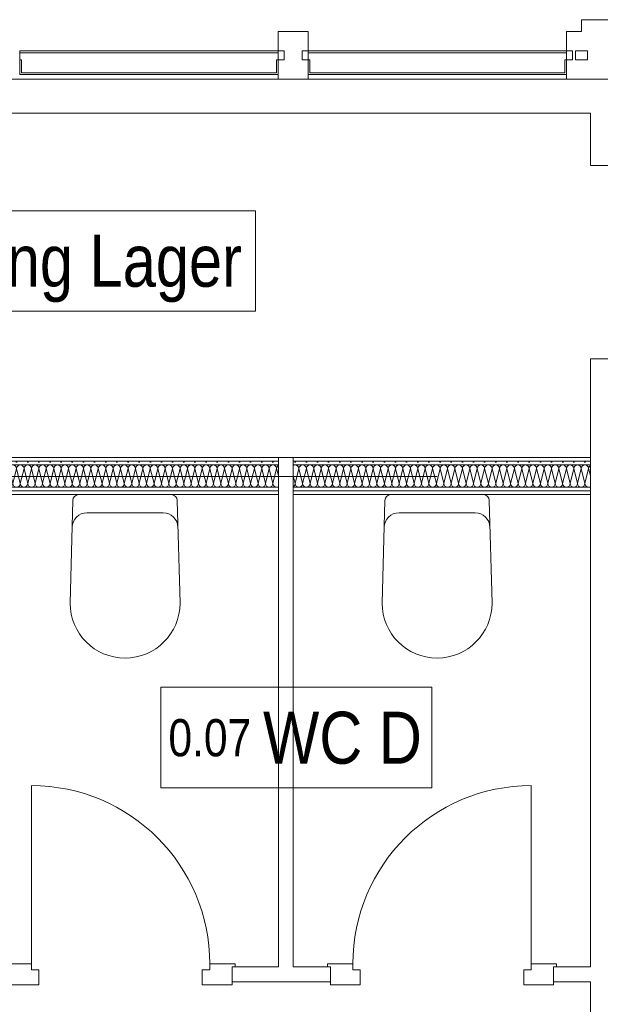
# Model space of a CAD drawing. Header units: metres. Extents: x -80 to 1923, y -189 to 69.
# Tile 204 of 256: x 961.99 to 963.95, y 51.69 to 55. Entities that reach past the tile are written whole.
import ezdxf

# ---------------------------------------------------------------- set-up
doc = ezdxf.new("R2010")
doc.units = ezdxf.units.M
doc.header["$MEASUREMENT"] = 0
for name, color, linetype in [('10 Fassade', 7, 'Continuous'), ('10 Wand außen', 7, 'Continuous'), ('10 Wand innen', 7, 'Continuous'), ('50 Sanitäreinrichtung', 7, 'Continuous'), ('70 Entwässerung_Schmutzwasser', 7, 'Continuous'), ('80 Raum 50stel', 7, 'Continuous')]:
    doc.layers.add(name, color=color, linetype=linetype)
doc.styles.add('ERSTELLTER_STIL_2', font='ARIALN.TTF')
pattern_1 = [(0, (929.770002, 0), (0, 0.0375), [0, -0.0375])]

# ---------------------------------------------------------------- blocks, each defined once
blk = doc.blocks.new('Blockrahmentür 1-Fl 27_11')
at = {"layer": '10 Wand außen', "color": 7, "linetype": 'Continuous', "lineweight": 13}
for p, q in [((0.25, 0.18), (0.25, 0.68)), ((-0.25, 0.18), (-0.335, 0.18)), ((-0.335, 0.18), (-0.335, 0.17)), ((-0.335, 0.17), (-0.325, 0.17)), ((-0.325, 0.17), (-0.325, 0.11)), ((-0.25, 0.16), (-0.25, 0.18)), ((0.25, 0.16), (0.25, 0.18)), ((0.25, 0.18), (0.335, 0.18)), ((0.335, 0.17), (0.325, 0.17)), ((0.325, 0.17), (0.325, 0.11)), ((0.335, 0.18), (0.335, 0.17)), ((-0.225, 0.16), (-0.25, 0.16)), ((-0.225, 0.11), (-0.225, 0.16)), ((0.225, 0.11), (0.225, 0.16)), ((0.225, 0.16), (0.25, 0.16)), ((-0.325, 0.11), (-0.225, 0.11)), ((0.325, 0.11), (0.225, 0.11))]:
    blk.add_line(p, q, dxfattribs=at)
at = {"layer": '10 Wand außen', "color": 7, "linetype": 'Continuous', "lineweight": 9}
for p, q in [((-0.325, 0), (-0.325, 0.17)), ((0.325, 0), (0.325, 0.17)), ((-0.325, -0.07), (-0.325, 0)), ((-0.325, -0.07), (-0.325, 0)), ((0.325, -0.07), (0.325, 0)), ((0.325, -0.07), (0.325, 0))]:
    blk.add_line(p, q, dxfattribs=at)
blk.add_arc((0.25, 0.18), 0.5, 90, 180, dxfattribs=at)
blk = doc.blocks.new('Blockrahmentür 1-Fl 27_29')
at = {"layer": '10 Wand innen', "color": 7, "linetype": 'Continuous', "lineweight": 13}
for p, q in [((0.3, 0.01), (0.3, 0.61)), ((-0.3, 0.01), (-0.385, 0.01)), ((-0.385, 0.01), (-0.385, 0)), ((-0.385, 0), (-0.375, 0)), ((-0.375, 0), (-0.375, -0.06)), ((-0.3, -0.01), (-0.3, 0.01)), ((0.3, -0.01), (0.3, 0.01)), ((0.3, 0.01), (0.385, 0.01)), ((0.385, 0), (0.375, 0)), ((0.375, 0), (0.375, -0.06)), ((0.385, 0.01), (0.385, 0)), ((-0.275, -0.01), (-0.3, -0.01)), ((-0.275, -0.06), (-0.275, -0.01)), ((0.275, -0.06), (0.275, -0.01)), ((0.275, -0.01), (0.3, -0.01)), ((-0.375, -0.06), (-0.275, -0.06)), ((0.375, -0.06), (0.275, -0.06))]:
    blk.add_line(p, q, dxfattribs=at)
at = {"layer": '10 Wand innen', "color": 7, "linetype": 'Continuous', "lineweight": 9}
for p, q in [((-0.375, 0), (-0.375, -0.05)), ((-0.375, 0), (-0.375, -0.05)), ((0.375, 0), (0.375, -0.05)), ((0.375, 0), (0.375, -0.05))]:
    blk.add_line(p, q, dxfattribs=at)
blk.add_arc((0.3, 0.01), 0.6, 90, 180, dxfattribs=at)
blk = doc.blocks.new('*X228', base_point=(929.77, 0))
at = {"layer": '10 Wand innen', "color": 250, "linetype": 'Continuous', "lineweight": 18, "true_color": 0x1f1f1f}
for p, q in [((960.7258, 53.4642), (960.7325, 53.4909)), ((960.745, 53.4409), (960.7325, 53.4909)), ((960.745, 53.4409), (960.7575, 53.4909)), ((960.77, 53.4409), (960.7575, 53.4909)), ((960.77, 53.4409), (960.7825, 53.4909)), ((960.795, 53.4409), (960.7825, 53.4909)), ((960.795, 53.4409), (960.8075, 53.4909)), ((960.82, 53.4409), (960.8075, 53.4909)), ((960.82, 53.4409), (960.8325, 53.4909)), ((960.845, 53.4409), (960.8325, 53.4909)), ((960.845, 53.4409), (960.8575, 53.4909)), ((960.87, 53.4409), (960.8575, 53.4909)), ((960.87, 53.4409), (960.8825, 53.4909)), ((960.895, 53.4409), (960.8825, 53.4909)), ((960.895, 53.4409), (960.9075, 53.4909)), ((960.92, 53.4409), (960.9075, 53.4909)), ((960.92, 53.4409), (960.9325, 53.4909)), ((960.945, 53.4409), (960.9325, 53.4909)), ((960.945, 53.4409), (960.9575, 53.4909)), ((960.97, 53.4409), (960.9575, 53.4909)), ((960.97, 53.4409), (960.9825, 53.4909)), ((960.995, 53.4409), (960.9825, 53.4909)), ((960.995, 53.4409), (961.0075, 53.4909)), ((961.02, 53.4409), (961.0075, 53.4909)), ((961.02, 53.4409), (961.0325, 53.4909)), ((961.045, 53.4409), (961.0325, 53.4909)), ((961.045, 53.4409), (961.0575, 53.4909)), ((961.07, 53.4409), (961.0575, 53.4909)), ((961.07, 53.4409), (961.0825, 53.4909)), ((961.095, 53.4409), (961.0825, 53.4909)), ((961.095, 53.4409), (961.1075, 53.4909)), ((961.12, 53.4409), (961.1075, 53.4909)), ((961.12, 53.4409), (961.1325, 53.4909)), ((961.145, 53.4409), (961.1325, 53.4909)), ((961.145, 53.4409), (961.1575, 53.4909)), ((961.17, 53.4409), (961.1575, 53.4909)), ((961.17, 53.4409), (961.1825, 53.4909)), ((961.195, 53.4409), (961.1825, 53.4909)), ((961.195, 53.4409), (961.2075, 53.4909)), ((961.22, 53.4409), (961.2075, 53.4909)), ((961.22, 53.4409), (961.2325, 53.4909)), ((961.245, 53.4409), (961.2325, 53.4909)), ((961.245, 53.4409), (961.2575, 53.4909)), ((961.27, 53.4409), (961.2575, 53.4909)), ((961.27, 53.4409), (961.2825, 53.4909)), ((961.295, 53.4409), (961.2825, 53.4909)), ((961.295, 53.4409), (961.3075, 53.4909)), ((961.32, 53.4409), (961.3075, 53.4909)), ((961.32, 53.4409), (961.3325, 53.4909)), ((961.345, 53.4409), (961.3325, 53.4909)), ((961.345, 53.4409), (961.3575, 53.4909)), ((961.37, 53.4409), (961.3575, 53.4909)), ((961.37, 53.4409), (961.3825, 53.4909)), ((961.395, 53.4409), (961.3825, 53.4909)), ((961.395, 53.4409), (961.4075, 53.4909)), ((961.42, 53.4409), (961.4075, 53.4909)), ((961.42, 53.4409), (961.4325, 53.4909)), ((961.445, 53.4409), (961.4325, 53.4909)), ((961.445, 53.4409), (961.4575, 53.4909)), ((961.47, 53.4409), (961.4575, 53.4909)), ((961.47, 53.4409), (961.4825, 53.4909)), ((961.495, 53.4409), (961.4825, 53.4909)), ((961.495, 53.4409), (961.5075, 53.4909)), ((961.52, 53.4409), (961.5075, 53.4909)), ((961.52, 53.4409), (961.5325, 53.4909)), ((961.545, 53.4409), (961.5325, 53.4909)), ((961.545, 53.4409), (961.5575, 53.4909)), ((961.57, 53.4409), (961.5575, 53.4909)), ((961.57, 53.4409), (961.5825, 53.4909)), ((961.595, 53.4409), (961.5825, 53.4909)), ((961.595, 53.4409), (961.6075, 53.4909)), ((961.62, 53.4409), (961.6075, 53.4909)), ((961.62, 53.4409), (961.6325, 53.4909)), ((961.645, 53.4409), (961.6325, 53.4909)), ((961.645, 53.4409), (961.6575, 53.4909)), ((961.67, 53.4409), (961.6575, 53.4909)), ((961.67, 53.4409), (961.6825, 53.4909)), ((961.695, 53.4409), (961.6825, 53.4909)), ((961.695, 53.4409), (961.7075, 53.4909)), ((961.72, 53.4409), (961.7075, 53.4909)), ((961.72, 53.4409), (961.7325, 53.4909)), ((961.745, 53.4409), (961.7325, 53.4909)), ((961.745, 53.4409), (961.7575, 53.4909)), ((961.77, 53.4409), (961.7575, 53.4909)), ((961.77, 53.4409), (961.7825, 53.4909)), ((961.795, 53.4409), (961.7825, 53.4909)), ((961.795, 53.4409), (961.8075, 53.4909)), ((961.82, 53.4409), (961.8075, 53.4909)), ((961.82, 53.4409), (961.8325, 53.4909)), ((961.845, 53.4409), (961.8325, 53.4909)), ((961.845, 53.4409), (961.8575, 53.4909)), ((961.87, 53.4409), (961.8575, 53.4909)), ((961.87, 53.4409), (961.8825, 53.4909)), ((961.895, 53.4409), (961.8825, 53.4909)), ((961.895, 53.4409), (961.9075, 53.4909)), ((961.92, 53.4409), (961.9075, 53.4909)), ((961.92, 53.4409), (961.9325, 53.4909)), ((961.945, 53.4409), (961.9325, 53.4909)), ((961.945, 53.4409), (961.9575, 53.4909)), ((961.97, 53.4409), (961.9575, 53.4909)), ((961.97, 53.4409), (961.9825, 53.4909)), ((961.995, 53.4409), (961.9825, 53.4909)), ((961.995, 53.4409), (962.0075, 53.4909)), ((962.02, 53.4409), (962.0075, 53.4909)), ((962.02, 53.4409), (962.0325, 53.4909)), ((962.045, 53.4409), (962.0325, 53.4909)), ((962.045, 53.4409), (962.0575, 53.4909)), ((962.07, 53.4409), (962.0575, 53.4909)), ((962.07, 53.4409), (962.0825, 53.4909)), ((962.095, 53.4409), (962.0825, 53.4909)), ((962.095, 53.4409), (962.1075, 53.4909)), ((962.12, 53.4409), (962.1075, 53.4909)), ((962.12, 53.4409), (962.1325, 53.4909)), ((962.145, 53.4409), (962.1325, 53.4909)), ((962.145, 53.4409), (962.1575, 53.4909)), ((962.17, 53.4409), (962.1575, 53.4909)), ((962.17, 53.4409), (962.1825, 53.4909)), ((962.195, 53.4409), (962.1825, 53.4909)), ((962.195, 53.4409), (962.2075, 53.4909)), ((962.22, 53.4409), (962.2075, 53.4909)), ((962.22, 53.4409), (962.2325, 53.4909)), ((962.245, 53.4409), (962.2325, 53.4909)), ((962.245, 53.4409), (962.2575, 53.4909)), ((962.27, 53.4409), (962.2575, 53.4909)), ((962.27, 53.4409), (962.2825, 53.4909)), ((962.295, 53.4409), (962.2825, 53.4909)), ((962.295, 53.4409), (962.3075, 53.4909)), ((962.32, 53.4409), (962.3075, 53.4909)), ((962.32, 53.4409), (962.3325, 53.4909)), ((962.345, 53.4409), (962.3325, 53.4909)), ((962.345, 53.4409), (962.3575, 53.4909)), ((962.37, 53.4409), (962.3575, 53.4909)), ((962.37, 53.4409), (962.3825, 53.4909)), ((962.395, 53.4409), (962.3825, 53.4909)), ((962.395, 53.4409), (962.4075, 53.4909)), ((962.42, 53.4409), (962.4075, 53.4909)), ((962.42, 53.4409), (962.4325, 53.4909)), ((962.445, 53.4409), (962.4325, 53.4909)), ((962.445, 53.4409), (962.4575, 53.4909)), ((962.47, 53.4409), (962.4575, 53.4909)), ((962.47, 53.4409), (962.4825, 53.4909)), ((962.495, 53.4409), (962.4825, 53.4909)), ((962.495, 53.4409), (962.5075, 53.4909)), ((962.52, 53.4409), (962.5075, 53.4909)), ((962.52, 53.4409), (962.5325, 53.4909)), ((962.545, 53.4409), (962.5325, 53.4909)), ((962.545, 53.4409), (962.5575, 53.4909)), ((962.57, 53.4409), (962.5575, 53.4909)), ((962.57, 53.4409), (962.5825, 53.4909)), ((962.595, 53.4409), (962.5825, 53.4909)), ((962.595, 53.4409), (962.6075, 53.4909)), ((962.62, 53.4409), (962.6075, 53.4909)), ((962.62, 53.4409), (962.6325, 53.4909)), ((962.645, 53.4409), (962.6325, 53.4909)), ((962.645, 53.4409), (962.6575, 53.4909)), ((962.67, 53.4409), (962.6575, 53.4909)), ((962.67, 53.4409), (962.6825, 53.4909)), ((962.695, 53.4409), (962.6825, 53.4909)), ((962.695, 53.4409), (962.7075, 53.4909)), ((962.72, 53.4409), (962.7075, 53.4909)), ((962.72, 53.4409), (962.7325, 53.4909)), ((962.745, 53.4409), (962.7325, 53.4909)), ((962.745, 53.4409), (962.7575, 53.4909)), ((962.77, 53.4409), (962.7575, 53.4909)), ((962.77, 53.4409), (962.7825, 53.4909)), ((962.795, 53.4409), (962.7825, 53.4909)), ((962.795, 53.4409), (962.8075, 53.4909)), ((962.82, 53.4409), (962.8075, 53.4909)), ((962.82, 53.4409), (962.8325, 53.4909)), ((962.845, 53.4409), (962.8325, 53.4909)), ((962.845, 53.4409), (962.8575, 53.4909)), ((962.8633, 53.4676), (962.8575, 53.4909))]:
    blk.add_line(p, q, dxfattribs=at)
for centre, start, end in [((960.72, 53.4909), 0, 62.2237), ((960.745, 53.4909), 90, 180), ((960.745, 53.4909), 0, 90), ((960.77, 53.4909), 90, 180), ((960.77, 53.4909), 0, 90), ((960.795, 53.4909), 90, 180), ((960.795, 53.4909), 0, 90), ((960.82, 53.4909), 90, 180), ((960.82, 53.4909), 0, 90), ((960.845, 53.4909), 90, 180), ((960.845, 53.4909), 0, 90), ((960.87, 53.4909), 90, 180), ((960.87, 53.4909), 0, 90), ((960.895, 53.4909), 90, 180), ((960.895, 53.4909), 0, 90), ((960.92, 53.4909), 90, 180), ((960.92, 53.4909), 0, 90), ((960.945, 53.4909), 90, 180), ((960.945, 53.4909), 0, 90), ((960.97, 53.4909), 90, 180), ((960.97, 53.4909), 0, 90), ((960.995, 53.4909), 90, 180), ((960.995, 53.4909), 0, 90), ((961.02, 53.4909), 90, 180), ((961.02, 53.4909), 0, 90), ((961.045, 53.4909), 90, 180), ((961.045, 53.4909), 0, 90), ((961.07, 53.4909), 90, 180), ((961.07, 53.4909), 0, 90), ((961.095, 53.4909), 90, 180), ((961.095, 53.4909), 0, 90), ((961.12, 53.4909), 90, 180), ((961.12, 53.4909), 0, 90), ((961.145, 53.4909), 90, 180), ((961.145, 53.4909), 0, 90), ((961.17, 53.4909), 90, 180), ((961.17, 53.4909), 0, 90), ((961.195, 53.4909), 90, 180), ((961.195, 53.4909), 0, 90), ((961.22, 53.4909), 90, 180), ((961.22, 53.4909), 0, 90), ((961.245, 53.4909), 90, 180), ((961.245, 53.4909), 0, 90), ((961.27, 53.4909), 90, 180), ((961.27, 53.4909), 0, 90), ((961.295, 53.4909), 90, 180), ((961.295, 53.4909), 0, 90), ((961.32, 53.4909), 90, 180), ((961.32, 53.4909), 0, 90), ((961.345, 53.4909), 90, 180), ((961.345, 53.4909), 0, 90), ((961.37, 53.4909), 90, 180), ((961.37, 53.4909), 0, 90), ((961.395, 53.4909), 90, 180), ((961.395, 53.4909), 0, 90), ((961.42, 53.4909), 90, 180), ((961.42, 53.4909), 0, 90), ((961.445, 53.4909), 90, 180), ((961.445, 53.4909), 0, 90), ((961.47, 53.4909), 90, 180), ((961.47, 53.4909), 0, 90), ((961.495, 53.4909), 90, 180), ((961.495, 53.4909), 0, 90), ((961.52, 53.4909), 90, 180), ((961.52, 53.4909), 0, 90), ((961.545, 53.4909), 90, 180), ((961.545, 53.4909), 0, 90), ((961.57, 53.4909), 90, 180), ((961.57, 53.4909), 0, 90), ((961.595, 53.4909), 90, 180), ((961.595, 53.4909), 0, 90), ((961.62, 53.4909), 90, 180), ((961.62, 53.4909), 0, 90), ((961.645, 53.4909), 90, 180), ((961.645, 53.4909), 0, 90), ((961.67, 53.4909), 90, 180), ((961.67, 53.4909), 0, 90), ((961.695, 53.4909), 90, 180), ((961.695, 53.4909), 0, 90), ((961.72, 53.4909), 90, 180), ((961.72, 53.4909), 0, 90), ((961.745, 53.4909), 90, 180), ((961.745, 53.4909), 0, 90), ((961.77, 53.4909), 90, 180), ((961.77, 53.4909), 0, 90), ((961.795, 53.4909), 90, 180), ((961.795, 53.4909), 0, 90), ((961.82, 53.4909), 90, 180), ((961.82, 53.4909), 0, 90), ((961.845, 53.4909), 90, 180), ((961.845, 53.4909), 0, 90), ((961.87, 53.4909), 90, 180), ((961.87, 53.4909), 0, 90), ((961.895, 53.4909), 90, 180), ((961.895, 53.4909), 0, 90), ((961.92, 53.4909), 90, 180), ((961.92, 53.4909), 0, 90), ((961.945, 53.4909), 90, 180), ((961.945, 53.4909), 0, 90), ((961.97, 53.4909), 90, 180), ((961.97, 53.4909), 0, 90), ((961.995, 53.4909), 90, 180), ((961.995, 53.4909), 0, 90), ((962.02, 53.4909), 90, 180), ((962.02, 53.4909), 0, 90), ((962.045, 53.4909), 90, 180), ((962.045, 53.4909), 0, 90), ((962.07, 53.4909), 90, 180), ((962.07, 53.4909), 0, 90), ((962.095, 53.4909), 90, 180), ((962.095, 53.4909), 0, 90), ((962.12, 53.4909), 90, 180), ((962.12, 53.4909), 0, 90), ((962.145, 53.4909), 90, 180), ((962.145, 53.4909), 0, 90), ((962.17, 53.4909), 90, 180), ((962.17, 53.4909), 0, 90), ((962.195, 53.4909), 90, 180), ((962.195, 53.4909), 0, 90), ((962.22, 53.4909), 90, 180), ((962.22, 53.4909), 0, 90), ((962.245, 53.4909), 90, 180), ((962.245, 53.4909), 0, 90), ((962.27, 53.4909), 90, 180), ((962.27, 53.4909), 0, 90), ((962.295, 53.4909), 90, 180), ((962.295, 53.4909), 0, 90), ((962.32, 53.4909), 90, 180), ((962.32, 53.4909), 0, 90), ((962.345, 53.4909), 90, 180), ((962.345, 53.4909), 0, 90), ((962.37, 53.4909), 90, 180), ((962.37, 53.4909), 0, 90), ((962.395, 53.4909), 90, 180), ((962.395, 53.4909), 0, 90), ((962.42, 53.4909), 90, 180), ((962.42, 53.4909), 0, 90), ((962.445, 53.4909), 90, 180), ((962.445, 53.4909), 0, 90), ((962.47, 53.4909), 90, 180), ((962.47, 53.4909), 0, 90), ((962.495, 53.4909), 90, 180), ((962.495, 53.4909), 0, 90), ((962.52, 53.4909), 90, 180), ((962.52, 53.4909), 0, 90), ((962.545, 53.4909), 90, 180), ((962.545, 53.4909), 0, 90), ((962.57, 53.4909), 90, 180), ((962.57, 53.4909), 0, 90), ((962.595, 53.4909), 90, 180), ((962.595, 53.4909), 0, 90), ((962.62, 53.4909), 90, 180), ((962.62, 53.4909), 0, 90), ((962.645, 53.4909), 90, 180), ((962.645, 53.4909), 0, 90), ((962.67, 53.4909), 90, 180), ((962.67, 53.4909), 0, 90), ((962.695, 53.4909), 90, 180), ((962.695, 53.4909), 0, 90), ((962.72, 53.4909), 90, 180), ((962.72, 53.4909), 0, 90), ((962.745, 53.4909), 90, 180), ((962.745, 53.4909), 0, 90), ((962.77, 53.4909), 90, 180), ((962.77, 53.4909), 0, 90), ((962.795, 53.4909), 90, 180), ((962.795, 53.4909), 0, 90), ((962.82, 53.4909), 90, 180), ((962.82, 53.4909), 0, 90), ((962.845, 53.4909), 90, 180), ((962.845, 53.4909), 0, 90), ((962.87, 53.4909), 122.2747, 180), ((960.7325, 53.4409), 237.7253, 270), ((960.7575, 53.4409), 180, 270), ((960.7575, 53.4409), 270, 0), ((960.7825, 53.4409), 180, 270), ((960.7825, 53.4409), 270, 0), ((960.8075, 53.4409), 180, 270), ((960.8075, 53.4409), 270, 0), ((960.8325, 53.4409), 180, 270), ((960.8325, 53.4409), 270, 0), ((960.8575, 53.4409), 180, 270), ((960.8575, 53.4409), 270, 0), ((960.8825, 53.4409), 180, 270), ((960.8825, 53.4409), 270, 0), ((960.9075, 53.4409), 180, 270), ((960.9075, 53.4409), 270, 0), ((960.9325, 53.4409), 180, 270), ((960.9325, 53.4409), 270, 0), ((960.9575, 53.4409), 180, 270), ((960.9575, 53.4409), 270, 0), ((960.9825, 53.4409), 180, 270), ((960.9825, 53.4409), 270, 0), ((961.0075, 53.4409), 180, 270), ((961.0075, 53.4409), 270, 0), ((961.0325, 53.4409), 180, 270), ((961.0325, 53.4409), 270, 0), ((961.0575, 53.4409), 180, 270), ((961.0575, 53.4409), 270, 0), ((961.0825, 53.4409), 180, 270), ((961.0825, 53.4409), 270, 0), ((961.1075, 53.4409), 180, 270), ((961.1075, 53.4409), 270, 0), ((961.1325, 53.4409), 180, 270), ((961.1325, 53.4409), 270, 0), ((961.1575, 53.4409), 180, 270), ((961.1575, 53.4409), 270, 0), ((961.1825, 53.4409), 180, 270), ((961.1825, 53.4409), 270, 0), ((961.2075, 53.4409), 180, 270), ((961.2075, 53.4409), 270, 0), ((961.2325, 53.4409), 180, 270), ((961.2325, 53.4409), 270, 0), ((961.2575, 53.4409), 180, 270), ((961.2575, 53.4409), 270, 0), ((961.2825, 53.4409), 180, 270), ((961.2825, 53.4409), 270, 0), ((961.3075, 53.4409), 180, 270), ((961.3075, 53.4409), 270, 0), ((961.3325, 53.4409), 180, 270), ((961.3325, 53.4409), 270, 0), ((961.3575, 53.4409), 180, 270), ((961.3575, 53.4409), 270, 0), ((961.3825, 53.4409), 180, 270), ((961.3825, 53.4409), 270, 0), ((961.4075, 53.4409), 180, 270), ((961.4075, 53.4409), 270, 0), ((961.4325, 53.4409), 180, 270), ((961.4325, 53.4409), 270, 0), ((961.4575, 53.4409), 180, 270), ((961.4575, 53.4409), 270, 0), ((961.4825, 53.4409), 180, 270), ((961.4825, 53.4409), 270, 0), ((961.5075, 53.4409), 180, 270), ((961.5075, 53.4409), 270, 0), ((961.5325, 53.4409), 180, 270), ((961.5325, 53.4409), 270, 0), ((961.5575, 53.4409), 180, 270), ((961.5575, 53.4409), 270, 0), ((961.5825, 53.4409), 180, 270), ((961.5825, 53.4409), 270, 0), ((961.6075, 53.4409), 180, 270), ((961.6075, 53.4409), 270, 0), ((961.6325, 53.4409), 180, 270), ((961.6325, 53.4409), 270, 0), ((961.6575, 53.4409), 180, 270), ((961.6575, 53.4409), 270, 0), ((961.6825, 53.4409), 180, 270), ((961.6825, 53.4409), 270, 0), ((961.7075, 53.4409), 180, 270), ((961.7075, 53.4409), 270, 0), ((961.7325, 53.4409), 180, 270), ((961.7325, 53.4409), 270, 0), ((961.7575, 53.4409), 180, 270), ((961.7575, 53.4409), 270, 0), ((961.7825, 53.4409), 180, 270), ((961.7825, 53.4409), 270, 0), ((961.8075, 53.4409), 180, 270), ((961.8075, 53.4409), 270, 0), ((961.8325, 53.4409), 180, 270), ((961.8325, 53.4409), 270, 0), ((961.8575, 53.4409), 180, 270), ((961.8575, 53.4409), 270, 0), ((961.8825, 53.4409), 180, 270), ((961.8825, 53.4409), 270, 0), ((961.9075, 53.4409), 180, 270), ((961.9075, 53.4409), 270, 0), ((961.9325, 53.4409), 180, 270), ((961.9325, 53.4409), 270, 0), ((961.9575, 53.4409), 180, 270), ((961.9575, 53.4409), 270, 0), ((961.9825, 53.4409), 180, 270), ((961.9825, 53.4409), 270, 0), ((962.0075, 53.4409), 180, 270), ((962.0075, 53.4409), 270, 0), ((962.0325, 53.4409), 180, 270), ((962.0325, 53.4409), 270, 0), ((962.0575, 53.4409), 180, 270), ((962.0575, 53.4409), 270, 0), ((962.0825, 53.4409), 180, 270), ((962.0825, 53.4409), 270, 0), ((962.1075, 53.4409), 180, 270), ((962.1075, 53.4409), 270, 0), ((962.1325, 53.4409), 180, 270), ((962.1325, 53.4409), 270, 0), ((962.1575, 53.4409), 180, 270), ((962.1575, 53.4409), 270, 0), ((962.1825, 53.4409), 180, 270), ((962.1825, 53.4409), 270, 0), ((962.2075, 53.4409), 180, 270), ((962.2075, 53.4409), 270, 0), ((962.2325, 53.4409), 180, 270), ((962.2325, 53.4409), 270, 0), ((962.2575, 53.4409), 180, 270), ((962.2575, 53.4409), 270, 0), ((962.2825, 53.4409), 180, 270), ((962.2825, 53.4409), 270, 0), ((962.3075, 53.4409), 180, 270), ((962.3075, 53.4409), 270, 0), ((962.3325, 53.4409), 180, 270), ((962.3325, 53.4409), 270, 0), ((962.3575, 53.4409), 180, 270), ((962.3575, 53.4409), 270, 0), ((962.3825, 53.4409), 180, 270), ((962.3825, 53.4409), 270, 0), ((962.4075, 53.4409), 180, 270), ((962.4075, 53.4409), 270, 0), ((962.4325, 53.4409), 180, 270), ((962.4325, 53.4409), 270, 0), ((962.4575, 53.4409), 180, 270), ((962.4575, 53.4409), 270, 0), ((962.4825, 53.4409), 180, 270), ((962.4825, 53.4409), 270, 0), ((962.5075, 53.4409), 180, 270), ((962.5075, 53.4409), 270, 0), ((962.5325, 53.4409), 180, 270), ((962.5325, 53.4409), 270, 0), ((962.5575, 53.4409), 180, 270), ((962.5575, 53.4409), 270, 0), ((962.5825, 53.4409), 180, 270), ((962.5825, 53.4409), 270, 0), ((962.6075, 53.4409), 180, 270), ((962.6075, 53.4409), 270, 0), ((962.6325, 53.4409), 180, 270), ((962.6325, 53.4409), 270, 0), ((962.6575, 53.4409), 180, 270), ((962.6575, 53.4409), 270, 0), ((962.6825, 53.4409), 180, 270), ((962.6825, 53.4409), 270, 0), ((962.7075, 53.4409), 180, 270), ((962.7075, 53.4409), 270, 0), ((962.7325, 53.4409), 180, 270), ((962.7325, 53.4409), 270, 0), ((962.7575, 53.4409), 180, 270), ((962.7575, 53.4409), 270, 0), ((962.7825, 53.4409), 180, 270), ((962.7825, 53.4409), 270, 0), ((962.8075, 53.4409), 180, 270), ((962.8075, 53.4409), 270, 0), ((962.8325, 53.4409), 180, 270), ((962.8325, 53.4409), 270, 0), ((962.8575, 53.4409), 180, 270), ((962.8575, 53.4409), 270, 297.7763)]:
    blk.add_arc(centre, 0.0125, start, end, dxfattribs=at)
blk = doc.blocks.new('*X229', base_point=(929.77, 0))
at = {"layer": '10 Wand innen', "color": 250, "linetype": 'Continuous', "lineweight": 18, "true_color": 0x1f1f1f}
for p, q in [((962.92, 53.4409), (962.9325, 53.4909)), ((962.945, 53.4409), (962.9325, 53.4909)), ((962.945, 53.4409), (962.9575, 53.4909)), ((962.97, 53.4409), (962.9575, 53.4909)), ((962.97, 53.4409), (962.9825, 53.4909)), ((962.995, 53.4409), (962.9825, 53.4909)), ((962.995, 53.4409), (963.0075, 53.4909)), ((963.02, 53.4409), (963.0075, 53.4909)), ((963.02, 53.4409), (963.0325, 53.4909)), ((963.045, 53.4409), (963.0325, 53.4909)), ((963.045, 53.4409), (963.0575, 53.4909)), ((963.07, 53.4409), (963.0575, 53.4909)), ((963.07, 53.4409), (963.0825, 53.4909)), ((963.095, 53.4409), (963.0825, 53.4909)), ((963.095, 53.4409), (963.1075, 53.4909)), ((963.12, 53.4409), (963.1075, 53.4909)), ((963.12, 53.4409), (963.1325, 53.4909)), ((963.145, 53.4409), (963.1325, 53.4909)), ((963.145, 53.4409), (963.1575, 53.4909)), ((963.17, 53.4409), (963.1575, 53.4909)), ((963.17, 53.4409), (963.1825, 53.4909)), ((963.195, 53.4409), (963.1825, 53.4909)), ((963.195, 53.4409), (963.2075, 53.4909)), ((963.22, 53.4409), (963.2075, 53.4909)), ((963.22, 53.4409), (963.2325, 53.4909)), ((963.245, 53.4409), (963.2325, 53.4909)), ((963.245, 53.4409), (963.2575, 53.4909)), ((963.27, 53.4409), (963.2575, 53.4909)), ((963.27, 53.4409), (963.2825, 53.4909)), ((963.295, 53.4409), (963.2825, 53.4909)), ((963.295, 53.4409), (963.3075, 53.4909)), ((963.32, 53.4409), (963.3075, 53.4909)), ((963.32, 53.4409), (963.3325, 53.4909)), ((963.345, 53.4409), (963.3325, 53.4909)), ((963.345, 53.4409), (963.3575, 53.4909)), ((963.37, 53.4409), (963.3575, 53.4909)), ((963.37, 53.4409), (963.3825, 53.4909)), ((963.395, 53.4409), (963.3825, 53.4909)), ((963.395, 53.4409), (963.4075, 53.4909)), ((963.42, 53.4409), (963.4075, 53.4909)), ((963.42, 53.4409), (963.4325, 53.4909)), ((963.445, 53.4409), (963.4325, 53.4909)), ((963.445, 53.4409), (963.4575, 53.4909)), ((963.47, 53.4409), (963.4575, 53.4909)), ((963.47, 53.4409), (963.4825, 53.4909)), ((963.495, 53.4409), (963.4825, 53.4909)), ((963.495, 53.4409), (963.5075, 53.4909)), ((963.52, 53.4409), (963.5075, 53.4909)), ((963.52, 53.4409), (963.5325, 53.4909)), ((963.545, 53.4409), (963.5325, 53.4909)), ((963.545, 53.4409), (963.5575, 53.4909)), ((963.57, 53.4409), (963.5575, 53.4909)), ((963.57, 53.4409), (963.5825, 53.4909)), ((963.595, 53.4409), (963.5825, 53.4909)), ((963.595, 53.4409), (963.6075, 53.4909)), ((963.62, 53.4409), (963.6075, 53.4909)), ((963.62, 53.4409), (963.6325, 53.4909)), ((963.645, 53.4409), (963.6325, 53.4909)), ((963.645, 53.4409), (963.6575, 53.4909)), ((963.67, 53.4409), (963.6575, 53.4909)), ((963.67, 53.4409), (963.6825, 53.4909)), ((963.695, 53.4409), (963.6825, 53.4909)), ((963.695, 53.4409), (963.7075, 53.4909)), ((963.72, 53.4409), (963.7075, 53.4909)), ((963.72, 53.4409), (963.7325, 53.4909)), ((963.745, 53.4409), (963.7325, 53.4909)), ((963.745, 53.4409), (963.7575, 53.4909)), ((963.77, 53.4409), (963.7575, 53.4909)), ((963.77, 53.4409), (963.7825, 53.4909)), ((963.795, 53.4409), (963.7825, 53.4909)), ((963.795, 53.4409), (963.8075, 53.4909)), ((963.82, 53.4409), (963.8075, 53.4909)), ((963.82, 53.4409), (963.8325, 53.4909)), ((963.845, 53.4409), (963.8325, 53.4909)), ((963.845, 53.4409), (963.8575, 53.4909)), ((963.87, 53.4409), (963.8575, 53.4909)), ((963.87, 53.4409), (963.8825, 53.4909)), ((963.895, 53.4409), (963.8825, 53.4909)), ((963.895, 53.4409), (963.9075, 53.4909)), ((963.9133, 53.4676), (963.9075, 53.4909)), ((962.92, 53.4409), (962.9133, 53.4676))]:
    blk.add_line(p, q, dxfattribs=at)
for centre, start, end in [((962.92, 53.4909), 90, 122.2747), ((962.92, 53.4909), 0, 90), ((962.945, 53.4909), 90, 180), ((962.945, 53.4909), 0, 90), ((962.97, 53.4909), 90, 180), ((962.97, 53.4909), 0, 90), ((962.995, 53.4909), 90, 180), ((962.995, 53.4909), 0, 90), ((963.02, 53.4909), 90, 180), ((963.02, 53.4909), 0, 90), ((963.045, 53.4909), 90, 180), ((963.045, 53.4909), 0, 90), ((963.07, 53.4909), 90, 180), ((963.07, 53.4909), 0, 90), ((963.095, 53.4909), 90, 180), ((963.095, 53.4909), 0, 90), ((963.12, 53.4909), 90, 180), ((963.12, 53.4909), 0, 90), ((963.145, 53.4909), 90, 180), ((963.145, 53.4909), 0, 90), ((963.17, 53.4909), 90, 180), ((963.17, 53.4909), 0, 90), ((963.195, 53.4909), 90, 180), ((963.195, 53.4909), 0, 90), ((963.22, 53.4909), 90, 180), ((963.22, 53.4909), 0, 90), ((963.245, 53.4909), 90, 180), ((963.245, 53.4909), 0, 90), ((963.27, 53.4909), 90, 180), ((963.27, 53.4909), 0, 90), ((963.295, 53.4909), 90, 180), ((963.295, 53.4909), 0, 90), ((963.32, 53.4909), 90, 180), ((963.32, 53.4909), 0, 90), ((963.345, 53.4909), 90, 180), ((963.345, 53.4909), 0, 90), ((963.37, 53.4909), 90, 180), ((963.37, 53.4909), 0, 90), ((963.395, 53.4909), 90, 180), ((963.395, 53.4909), 0, 90), ((963.42, 53.4909), 90, 180), ((963.42, 53.4909), 0, 90), ((963.445, 53.4909), 90, 180), ((963.445, 53.4909), 0, 90), ((963.47, 53.4909), 90, 180), ((963.47, 53.4909), 0, 90), ((963.495, 53.4909), 90, 180), ((963.495, 53.4909), 0, 90), ((963.52, 53.4909), 90, 180), ((963.52, 53.4909), 0, 90), ((963.545, 53.4909), 90, 180), ((963.545, 53.4909), 0, 90), ((963.57, 53.4909), 90, 180), ((963.57, 53.4909), 0, 90), ((963.595, 53.4909), 90, 180), ((963.595, 53.4909), 0, 90), ((963.62, 53.4909), 90, 180), ((963.62, 53.4909), 0, 90), ((963.645, 53.4909), 90, 180), ((963.645, 53.4909), 0, 90), ((963.67, 53.4909), 90, 180), ((963.67, 53.4909), 0, 90), ((963.695, 53.4909), 90, 180), ((963.695, 53.4909), 0, 90), ((963.72, 53.4909), 90, 180), ((963.72, 53.4909), 0, 90), ((963.745, 53.4909), 90, 180), ((963.745, 53.4909), 0, 90), ((963.77, 53.4909), 90, 180), ((963.77, 53.4909), 0, 90), ((963.795, 53.4909), 90, 180), ((963.795, 53.4909), 0, 90), ((963.82, 53.4909), 90, 180), ((963.82, 53.4909), 0, 90), ((963.845, 53.4909), 90, 180), ((963.845, 53.4909), 0, 90), ((963.87, 53.4909), 90, 180), ((963.87, 53.4909), 0, 90), ((963.895, 53.4909), 90, 180), ((963.895, 53.4909), 0, 90), ((963.92, 53.4909), 122.2747, 180), ((962.9075, 53.4409), 297.7763, 0), ((962.9325, 53.4409), 180, 270), ((962.9325, 53.4409), 270, 0), ((962.9575, 53.4409), 180, 270), ((962.9575, 53.4409), 270, 0), ((962.9825, 53.4409), 180, 270), ((962.9825, 53.4409), 270, 0), ((963.0075, 53.4409), 180, 270), ((963.0075, 53.4409), 270, 0), ((963.0325, 53.4409), 180, 270), ((963.0325, 53.4409), 270, 0), ((963.0575, 53.4409), 180, 270), ((963.0575, 53.4409), 270, 0), ((963.0825, 53.4409), 180, 270), ((963.0825, 53.4409), 270, 0), ((963.1075, 53.4409), 180, 270), ((963.1075, 53.4409), 270, 0), ((963.1325, 53.4409), 180, 270), ((963.1325, 53.4409), 270, 0), ((963.1575, 53.4409), 180, 270), ((963.1575, 53.4409), 270, 0), ((963.1825, 53.4409), 180, 270), ((963.1825, 53.4409), 270, 0), ((963.2075, 53.4409), 180, 270), ((963.2075, 53.4409), 270, 0), ((963.2325, 53.4409), 180, 270), ((963.2325, 53.4409), 270, 0), ((963.2575, 53.4409), 180, 270), ((963.2575, 53.4409), 270, 0), ((963.2825, 53.4409), 180, 270), ((963.2825, 53.4409), 270, 0), ((963.3075, 53.4409), 180, 270), ((963.3075, 53.4409), 270, 0), ((963.3325, 53.4409), 180, 270), ((963.3325, 53.4409), 270, 0), ((963.3575, 53.4409), 180, 270), ((963.3575, 53.4409), 270, 0), ((963.3825, 53.4409), 180, 270), ((963.3825, 53.4409), 270, 0), ((963.4075, 53.4409), 180, 270), ((963.4075, 53.4409), 270, 0), ((963.4325, 53.4409), 180, 270), ((963.4325, 53.4409), 270, 0), ((963.4575, 53.4409), 180, 270), ((963.4575, 53.4409), 270, 0), ((963.4825, 53.4409), 180, 270), ((963.4825, 53.4409), 270, 0), ((963.5075, 53.4409), 180, 270), ((963.5075, 53.4409), 270, 0), ((963.5325, 53.4409), 180, 270), ((963.5325, 53.4409), 270, 0), ((963.5575, 53.4409), 180, 270), ((963.5575, 53.4409), 270, 0), ((963.5825, 53.4409), 180, 270), ((963.5825, 53.4409), 270, 0), ((963.6075, 53.4409), 180, 270), ((963.6075, 53.4409), 270, 0), ((963.6325, 53.4409), 180, 270), ((963.6325, 53.4409), 270, 0), ((963.6575, 53.4409), 180, 270), ((963.6575, 53.4409), 270, 0), ((963.6825, 53.4409), 180, 270), ((963.6825, 53.4409), 270, 0), ((963.7075, 53.4409), 180, 270), ((963.7075, 53.4409), 270, 0), ((963.7325, 53.4409), 180, 270), ((963.7325, 53.4409), 270, 0), ((963.7575, 53.4409), 180, 270), ((963.7575, 53.4409), 270, 0), ((963.7825, 53.4409), 180, 270), ((963.7825, 53.4409), 270, 0), ((963.8075, 53.4409), 180, 270), ((963.8075, 53.4409), 270, 0), ((963.8325, 53.4409), 180, 270), ((963.8325, 53.4409), 270, 0), ((963.8575, 53.4409), 180, 270), ((963.8575, 53.4409), 270, 0), ((963.8825, 53.4409), 180, 270), ((963.8825, 53.4409), 270, 0), ((963.9075, 53.4409), 180, 270), ((963.9075, 53.4409), 270, 297.7763)]:
    blk.add_arc(centre, 0.0125, start, end, dxfattribs=at)
blk = doc.blocks.new('Wand WC 27_2')
at = {"layer": '50 Sanitäreinrichtung', "color": 7, "linetype": 'Continuous', "lineweight": 9}
blk.add_line((-0.1281, -0.0612), (0.1281, -0.0612), dxfattribs=at)
at = {"layer": '50 Sanitäreinrichtung', "color": 7, "linetype": 'Continuous', "lineweight": 9, "flags": 128}
blk.add_lwpolyline([(0.185, -0.365), (0.1757, -0.0196, 0.406228), (0.1559, 0), (-0.1559, 0, 0.406228), (-0.1757, -0.0196), (-0.185, -0.365, 1)], format="xyb", close=True, dxfattribs=at)
at = {"layer": '50 Sanitäreinrichtung', "color": 7, "linetype": 'Continuous', "lineweight": 9}
for centre, start, end in [((-0.1281, -0.1112), 89.9987, 178.4527), ((0.1281, -0.1112), 1.5473, 90.0013)]:
    blk.add_arc(centre, 0.05, start, end, dxfattribs=at)

msp = doc.modelspace()

# ---------------------------------------------------------------- hatches: boundary and pattern name
at = {"layer": '10 Wand innen', "linetype": 'Continuous', "lineweight": 18, "true_color": 0x1f1f1f}
h = msp.add_hatch(dxfattribs=at)
h.set_pattern_fill('Gipskarton_0001', color=250, style=0, pattern_type=2)
h.set_pattern_definition(pattern_1)
h.paths.add_polyline_path([(962.8633, 53.5284), (960.7258, 53.5284), (960.7258, 53.5159), (962.8633, 53.5159)])
h = msp.add_hatch(dxfattribs=at)
h.set_pattern_fill('Gipskarton_0001', color=250, style=0, pattern_type=2)
h.set_pattern_definition(pattern_1)
h.paths.add_polyline_path([(962.9133, 53.5159), (963.9133, 53.5159), (963.9133, 53.5284), (962.9133, 53.5284)])
h = msp.add_hatch(dxfattribs=at)
h.set_pattern_fill('Gipskarton_0001', color=250, style=0, pattern_type=2)
h.set_pattern_definition(pattern_1)
h.paths.add_polyline_path([(962.8633, 53.5159), (960.7258, 53.5159), (960.7258, 53.5034), (962.8633, 53.5034)])
h = msp.add_hatch(dxfattribs=at)
h.set_pattern_fill('Gipskarton_0001', color=250, style=0, pattern_type=2)
h.set_pattern_definition(pattern_1)
h.paths.add_polyline_path([(962.9133, 53.5034), (963.9133, 53.5034), (963.9133, 53.5159), (962.9133, 53.5159)])
h = msp.add_hatch(dxfattribs=at)
h.set_pattern_fill('Gipskarton_0001', color=250, style=0, pattern_type=2)
h.set_pattern_definition(pattern_1)
h.paths.add_polyline_path([(962.8633, 53.4284), (960.7258, 53.4284), (960.7258, 53.4159), (962.8633, 53.4159)])
h = msp.add_hatch(dxfattribs=at)
h.set_pattern_fill('Gipskarton_0001', color=250, style=0, pattern_type=2)
h.set_pattern_definition(pattern_1)
h.paths.add_polyline_path([(962.9133, 53.4159), (963.9133, 53.4159), (963.9133, 53.4284), (962.9133, 53.4284)])
h = msp.add_hatch(dxfattribs=at)
h.set_pattern_fill('Gipskarton_0001', color=250, style=0, pattern_type=2)
h.set_pattern_definition(pattern_1)
h.paths.add_polyline_path([(962.8633, 53.4159), (960.7258, 53.4159), (960.7258, 53.4034), (962.8633, 53.4034)])
h = msp.add_hatch(dxfattribs=at)
h.set_pattern_fill('Gipskarton_0001', color=250, style=0, pattern_type=2)
h.set_pattern_definition(pattern_1)
h.paths.add_polyline_path([(962.9133, 53.4034), (963.9133, 53.4034), (963.9133, 53.4159), (962.9133, 53.4159)])

# ---------------------------------------------------------------- linework, layer by layer
at = {"layer": '10 Fassade', "color": 7, "linetype": 'Continuous', "lineweight": 13}
for p, q in [((963.8833, 55.0019), (963.8833, 54.9619)), ((964.1833, 55.0019), (963.8833, 55.0019)), ((962.8631, 54.9619), (962.8631, 54.8969)), ((962.9631, 54.9619), (962.8631, 54.9619)), ((962.9631, 54.9619), (962.9631, 54.8969)), ((963.8333, 54.9619), (963.8333, 54.8969)), ((963.8833, 54.9619), (963.8333, 54.9619)), ((961.9929, 54.8909), (961.9929, 54.8969)), ((961.9929, 54.8969), (962.428, 54.8969)), ((962.428, 54.8909), (961.9929, 54.8909)), ((961.9929, 54.8669), (961.9929, 54.8909)), ((961.9929, 54.8909), (962.428, 54.8909)), ((962.428, 54.8969), (962.8631, 54.8969)), ((962.8631, 54.8909), (962.428, 54.8909)), ((962.428, 54.8909), (962.8631, 54.8909)), ((962.8631, 54.8969), (962.8631, 54.8909)), ((962.8831, 54.8969), (962.8631, 54.8969)), ((962.8631, 54.8909), (962.8631, 54.8669)), ((962.8831, 54.8969), (962.8831, 54.8669)), ((962.9431, 54.8969), (962.9431, 54.8669)), ((962.9631, 54.8969), (962.9431, 54.8969)), ((962.9631, 54.8909), (962.9631, 54.8969)), ((962.9631, 54.8969), (963.3982, 54.8969)), ((963.3982, 54.8909), (962.9631, 54.8909)), ((962.9631, 54.8669), (962.9631, 54.8909)), ((962.9631, 54.8909), (963.3982, 54.8909)), ((963.3982, 54.8969), (963.8333, 54.8969)), ((963.8333, 54.8909), (963.3982, 54.8909)), ((963.3982, 54.8909), (963.8333, 54.8909)), ((963.8333, 54.8969), (963.8333, 54.8909)), ((963.8533, 54.8969), (963.8333, 54.8969)), ((963.8333, 54.8909), (963.8333, 54.8669)), ((963.8533, 54.8969), (963.8533, 54.8669)), ((963.8633, 54.8969), (963.8633, 54.8669)), ((963.8833, 54.8969), (963.8633, 54.8969)), ((963.9033, 54.8969), (963.8833, 54.8969)), ((963.9033, 54.8969), (963.9033, 54.8669)), ((961.9929, 54.8609), (961.9929, 54.8669)), ((961.9929, 54.8669), (961.9989, 54.8669)), ((961.9929, 54.8169), (961.9929, 54.8609)), ((961.9989, 54.8229), (961.9989, 54.8669)), ((961.9989, 54.8669), (961.9989, 54.8229)), ((962.8571, 54.8669), (962.8571, 54.8229)), ((962.8571, 54.8229), (962.8571, 54.8669)), ((962.8571, 54.8669), (962.8631, 54.8669)), ((962.8631, 54.8669), (962.8631, 54.8609)), ((962.8831, 54.8669), (962.8631, 54.8669)), ((962.8631, 54.8669), (962.8631, 54.8019)), ((962.8631, 54.8609), (962.8631, 54.8169)), ((962.9631, 54.8669), (962.9431, 54.8669)), ((962.9631, 54.8609), (962.9631, 54.8669)), ((962.9631, 54.8669), (962.9691, 54.8669)), ((962.9631, 54.8669), (962.9631, 54.8019)), ((962.9631, 54.8169), (962.9631, 54.8609)), ((962.9691, 54.8229), (962.9691, 54.8669)), ((962.9691, 54.8669), (962.9691, 54.8229)), ((963.8273, 54.8669), (963.8273, 54.8229)), ((963.8273, 54.8229), (963.8273, 54.8669)), ((963.8273, 54.8669), (963.8333, 54.8669)), ((963.8333, 54.8669), (963.8333, 54.8609)), ((963.8333, 54.8669), (963.8333, 54.8019)), ((963.8533, 54.8669), (963.8333, 54.8669)), ((963.8333, 54.8609), (963.8333, 54.8169)), ((963.8833, 54.8669), (963.8633, 54.8669)), ((963.9033, 54.8669), (963.8833, 54.8669)), ((962.428, 54.8169), (961.9929, 54.8169)), ((962.428, 54.8229), (961.9989, 54.8229)), ((961.9989, 54.8229), (962.428, 54.8229)), ((962.8571, 54.8229), (962.428, 54.8229)), ((962.428, 54.8229), (962.8571, 54.8229)), ((962.8631, 54.8169), (962.428, 54.8169)), ((963.3982, 54.8169), (962.9631, 54.8169)), ((963.3982, 54.8229), (962.9691, 54.8229)), ((962.9691, 54.8229), (963.3982, 54.8229)), ((963.8273, 54.8229), (963.3982, 54.8229)), ((963.3982, 54.8229), (963.8273, 54.8229)), ((963.8333, 54.8169), (963.3982, 54.8169)), ((962.9631, 54.8019), (962.8631, 54.8019)), ((963.8833, 54.8019), (963.8333, 54.8019)), ((964.1833, 54.8019), (963.8833, 54.8019))]:
    msp.add_line(p, q, dxfattribs=at)
at = {"layer": '10 Fassade', "color": 7, "linetype": 'Continuous', "lineweight": 13, "flags": 128}
msp.add_lwpolyline([(963.9033, 54.8969), (963.9033, 54.8669), (963.8633, 54.8669), (963.8633, 54.8969)], close=True, dxfattribs=at)
at = {"layer": '10 Wand außen', "color": 7, "linetype": 'Continuous', "lineweight": 9}
for p, q in [((963.9133, 54.5107), (963.9833, 54.5107)), ((963.9133, 53.8607), (963.9833, 53.8607))]:
    msp.add_line(p, q, dxfattribs=at)
at = {"layer": '10 Wand außen', "color": 7, "linetype": 'Continuous', "lineweight": 9, "flags": 128}
for points in [[(963.9133, 54.8019), (959.6533, 54.8019)], [(964.1533, 54.8019), (963.9133, 54.8019)], [(959.6533, 54.6869), (963.9133, 54.6869)], [(963.9133, 54.6869), (963.9133, 54.5107)], [(963.9133, 53.8607), (963.9133, 51.8141)], [(963.9133, 51.7641), (963.9133, 48.4319)]]:
    msp.add_lwpolyline(points, dxfattribs=at)
at = {"layer": '10 Wand innen', "color": 7, "linetype": 'Continuous', "lineweight": 9}
for p, q in [((962.8633, 53.5284), (962.8633, 53.5159)), ((962.8633, 53.5284), (962.8633, 53.5159)), ((962.9133, 53.5159), (962.9133, 53.5284)), ((962.9133, 53.5159), (962.9133, 53.5284)), ((962.8633, 53.5159), (962.8633, 53.5034)), ((962.8633, 53.5159), (962.8633, 53.5034)), ((962.8633, 53.5034), (962.8633, 53.4284)), ((962.8633, 53.5034), (962.8633, 53.4284)), ((962.9133, 53.5034), (962.9133, 53.5159)), ((962.9133, 53.5034), (962.9133, 53.5159)), ((962.9133, 53.4284), (962.9133, 53.5034)), ((962.9133, 53.4284), (962.9133, 53.5034)), ((962.8633, 53.4284), (962.8633, 53.4159)), ((962.8633, 53.4284), (962.8633, 53.4159)), ((962.9133, 53.4159), (962.9133, 53.4284)), ((962.9133, 53.4159), (962.9133, 53.4284)), ((962.8633, 53.4159), (962.8633, 53.4034)), ((962.8633, 53.4159), (962.8633, 53.4034)), ((962.9133, 53.4034), (962.9133, 53.4159)), ((962.9133, 53.4034), (962.9133, 53.4159)), ((962.7075, 51.8141), (962.7075, 51.7641)), ((963.0391, 51.8141), (963.0391, 51.7641)), ((963.7891, 51.8141), (963.7891, 51.7641))]:
    msp.add_line(p, q, dxfattribs=at)
at = {"layer": '10 Wand innen', "color": 7, "linetype": 'Continuous', "lineweight": 13}
for p, q in [((962.9133, 53.5284), (962.8633, 53.5284)), ((962.8633, 53.5159), (960.7258, 53.5159)), ((962.8633, 53.5034), (960.7258, 53.5034)), ((963.9133, 53.5159), (962.9133, 53.5159)), ((963.9133, 53.5034), (962.9133, 53.5034)), ((960.7258, 53.4284), (962.8633, 53.4284)), ((962.9133, 53.4284), (963.9133, 53.4284)), ((960.7258, 53.4159), (962.8633, 53.4159)), ((962.9133, 53.4159), (963.9133, 53.4159))]:
    msp.add_line(p, q, dxfattribs=at)
at = {"layer": '10 Wand innen', "color": 7, "linetype": 'Continuous', "lineweight": 13, "flags": 128}
for points in [[(963.9133, 53.5284), (959.6533, 53.5284)], [(963.9133, 53.4034), (963.9133, 53.5284)], [(961.8458, 53.4034), (962.8633, 53.4034)], [(962.9133, 53.4034), (963.9133, 53.4034)]]:
    msp.add_lwpolyline(points, dxfattribs=at)
at = {"layer": '10 Wand innen', "color": 7, "linetype": 'Continuous', "lineweight": 9, "flags": 128}
for points in [[(962.8633, 53.4034), (962.8633, 51.8141)], [(962.9133, 51.8141), (962.9133, 53.4034)], [(962.8633, 51.8141), (962.7075, 51.8141)], [(963.0391, 51.8141), (962.9133, 51.8141)], [(963.9133, 51.8141), (963.7891, 51.8141)], [(962.7075, 51.7641), (963.0391, 51.7641)], [(963.7891, 51.7641), (963.9133, 51.7641)]]:
    msp.add_lwpolyline(points, dxfattribs=at)
at = {"layer": '70 Entwässerung_Schmutzwasser', "color": 7, "linetype": 'Continuous', "lineweight": 9}
msp.add_line((959.7033, 53.4642), (963.3974, 53.4642), dxfattribs=at)
at = {"layer": '80 Raum 50stel', "color": 8, "linetype": 'Continuous', "lineweight": 18, "flags": 128}
for points in [[(960.8261, 54.0207), (962.7859, 54.0207), (962.7859, 54.359), (960.8261, 54.359), (960.8261, 54.0207)], [(962.4684, 52.4168), (963.3803, 52.4168), (963.3803, 52.7551), (962.4684, 52.7551), (962.4684, 52.4168)]]:
    msp.add_lwpolyline(points, close=True, dxfattribs=at)

# ---------------------------------------------------------------- block references
at = {"layer": '10 Wand außen', "color": 7, "linetype": 'Continuous', "lineweight": 13, "xscale": -1, "rotation": 270}
msp.add_blockref('Blockrahmentür 1-Fl 27_11', (963.9833, 54.1857), dxfattribs=at)
at = {"layer": '10 Wand innen', "color": 7, "lineweight": 9}
for name in ['*X228', '*X229']:
    msp.add_blockref(name, (929.77, 0), dxfattribs=at)
at = {"layer": '10 Wand innen', "color": 7, "linetype": 'Continuous', "lineweight": 13, "xscale": -1}
msp.add_blockref('Blockrahmentür 1-Fl 27_29', (962.3325, 51.8141), dxfattribs=at)
at = {"layer": '10 Wand innen', "color": 7, "linetype": 'Continuous', "lineweight": 13}
msp.add_blockref('Blockrahmentür 1-Fl 27_29', (963.4141, 51.8141), dxfattribs=at)
at = {"layer": '50 Sanitäreinrichtung', "color": 7, "linetype": 'Continuous', "lineweight": 13}
for p in [(962.3474, 53.4034), (963.3974, 53.4034)]:
    msp.add_blockref('Wand WC 27_2', p, dxfattribs=at)

# ---------------------------------------------------------------- texts
at = {"layer": '80 Raum 50stel', "color": 7, "linetype": 'Continuous', "lineweight": 9, "char_height": 0.125, "attachment_point": 7, "style": 'ERSTELLTER_STIL_2'}
for s, insert in [('\\A1;{\\pql;\\fArial Narrow|b0|i0|c0|p0;\\W1.000000;0.0\\fArial Narrow|b0|i0|c0|p0;\\W1.000000;5\\fArial Narrow|b0|i0|c0|p0;\\W1.000000; \\fArial Narrow|b0|i0|c0|p0;\\H1.400000x;\\W1.000000;Verwaltung Lager}', (960.8511, 54.0504)), ('\\A1;{\\pql;\\fArial Narrow|b0|i0|c0|p0;\\W1.000000;0.0\\fArial Narrow|b0|i0|c0|p0;\\W1.000000;7\\fArial Narrow|b0|i0|c0|p0;\\W1.000000; \\fArial Narrow|b0|i0|c0|p0;\\H1.400000x;\\W1.000000;WC D}', (962.4934, 52.4954))]:
    msp.add_mtext(s, dxfattribs=dict(at, insert=insert))

doc.saveas('drawing.dxf')
